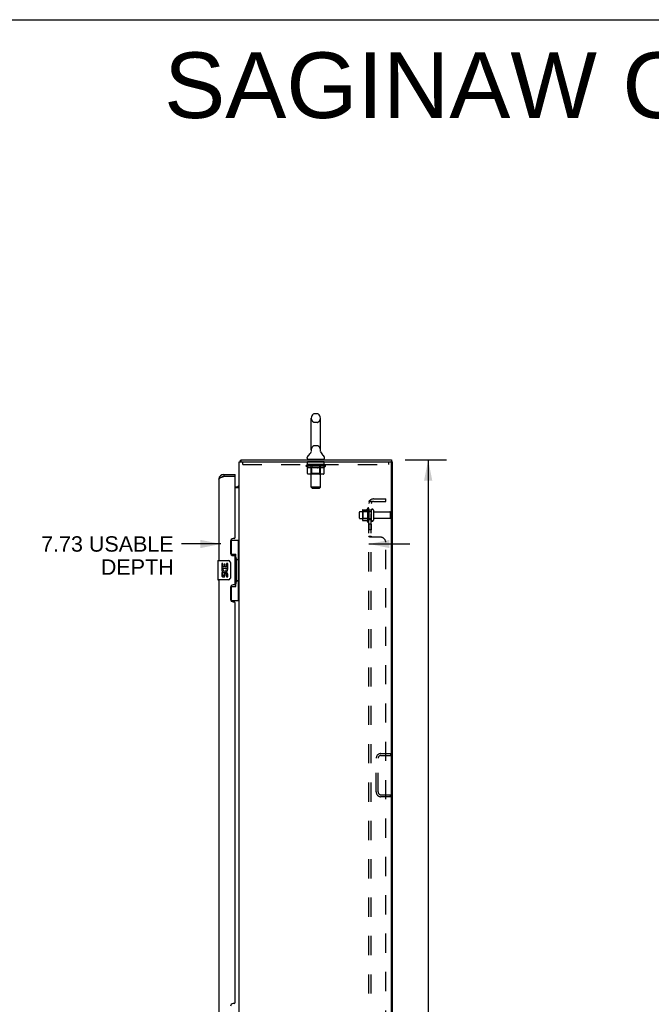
# Model space of a CAD drawing. Header units: inches. Extents: x 0 to 182, y 0 to 118.
# Tile 12 of 14: x 86 to 119, y 66 to 118. Entities that reach past the tile are written whole.
import ezdxf

# ---------------------------------------------------------------- set-up
doc = ezdxf.new("R2010")
doc.units = ezdxf.units.IN
doc.header["$LTSCALE"] = 10.005535
doc.header["$MEASUREMENT"] = 0
doc.linetypes.add('HIDDEN', pattern=[0.2, 0.1, -0.1])
doc.layers.get('0').update_dxf_attribs({"linetype": 'CONTINUOUS'})
for name, color, linetype in [('02___PRT_ALL_AXES', 7, 'CONTINUOUS'), ('DEFAULT_2', 8, 'HIDDEN'), ('DIMENSIONS', 7, 'CONTINUOUS')]:
    doc.layers.add(name, color=color, linetype=linetype)
doc.styles.get("Standard").update_dxf_attribs({"font": 'arial.ttf'})
doc.dimstyles.new('DIMSTYLE_1', dxfattribs={"dimtxt": 0.802583, "dimasz": 1.070111, "dimexe": 0.09, "dimexo": 0.07, "dimgap": 0.0375, "dimtad": 0, "dimtih": 1, "dimtoh": 1, "dimzin": 4, "dimdsep": 46, "dimtxsty": 'Standard', "dimblk": '_FILLED', "dimblk1": '_FILLED', "dimblk2": '_FILLED', "dimcen": 0.09, "dimazin": 1, "dimtfac": 1, "dimtdec": 3, "dimtofl": 0, "dimtmove": 0, "dimatfit": 3, "dimldrblk": '_FILLED', "dimfxl": 1, "dimtolj": 1, "dimtzin": 4, "dimarcsym": 0})

# ---------------------------------------------------------------- blocks, each defined once
blk = doc.blocks.new('_FILLED')
at = {"color": 0, "linetype": 'ByBlock'}
blk.add_solid([(0, 0), (-1, 0.2), (-1, -0.2)], dxfattribs=at)
blk = doc.blocks.new('*D17')
at = {"layer": 'DIMENSIONS', "color": 2, "linetype": 'Continuous'}
for p, q in [((106.262, 94.748), (108.422, 94.748)), ((107.459, 94.748), (107.459, 65.55)), ((107.459, 34.748), (107.459, 63.945)), ((106.262, 34.748), (108.422, 34.748))]:
    blk.add_line(p, q, dxfattribs=at)
at = {"layer": 'DIMENSIONS', "color": 2, "linetype": 'Continuous', "xscale": 1.0701107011, "yscale": 1.0701107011, "zscale": 1.0701107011}
for p, rotation in [((107.459, 94.748), 90), ((107.459, 34.748), 270)]:
    blk.add_blockref('_FILLED', p, dxfattribs=dict(at, rotation=rotation))
at = {"layer": 'DIMENSIONS', "color": 2, "linetype": 'Continuous', "insert": (107.459, 65.149), "char_height": 0.8026, "width": 2.80457, "attachment_point": 2, "line_spacing_factor": 0.9}
blk.add_mtext('60.00', dxfattribs=at)
blk = doc.blocks.new('*D20')
at = {"layer": 'DIMENSIONS', "color": 2, "linetype": 'Continuous'}
for p, q in [((96.641, 90.368), (94.574, 90.368)), ((104.366, 90.368), (106.506, 90.368))]:
    blk.add_line(p, q, dxfattribs=at)
at = {"layer": 'DIMENSIONS', "color": 2, "linetype": 'Continuous', "xscale": 1.0701107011, "yscale": 1.0701107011, "zscale": 1.0701107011}
blk.add_blockref('_FILLED', (96.641, 90.368), dxfattribs=at)
at = {"layer": 'DIMENSIONS', "color": 2, "linetype": 'Continuous', "xscale": 1.0701107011, "yscale": 1.0701107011, "zscale": 1.0701107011, "rotation": 180}
blk.add_blockref('_FILLED', (104.366, 90.368), dxfattribs=at)
at = {"layer": 'DIMENSIONS', "color": 2, "linetype": 'Continuous', "insert": (94.173, 90.77), "char_height": 0.80258, "width": 6.90699, "attachment_point": 3, "line_spacing_factor": 0.9}
blk.add_mtext('7.73 USABLE\\PDEPTH', dxfattribs=at)

msp = doc.modelspace()

# ---------------------------------------------------------------- linework, layer by layer
at = {"color": 7, "linetype": 'Continuous'}
for p, q in [((0, 117.712), (181.919, 117.712)), ((101.659, 97.156), (101.531, 97.156)), ((101.354, 95.27), (101.354, 96.933)), ((101.837, 95.27), (101.837, 96.933)), ((101.356, 95.234), (101.357, 95.23)), ((101.357, 95.2), (101.356, 95.196)), ((101.357, 95.23), (101.357, 95.226)), ((101.357, 95.226), (101.358, 95.222)), ((101.358, 95.209), (101.357, 95.204)), ((101.357, 95.205), (101.357, 95.2)), ((101.358, 95.222), (101.358, 95.217)), ((101.358, 95.217), (101.358, 95.213)), ((101.358, 95.213), (101.358, 95.209)), ((101.832, 95.217), (101.833, 95.222)), ((101.832, 95.213), (101.832, 95.217)), ((101.833, 95.209), (101.832, 95.213)), ((101.833, 95.226), (101.833, 95.23)), ((101.833, 95.205), (101.833, 95.209)), ((101.833, 95.2), (101.833, 95.205)), ((101.834, 95.196), (101.833, 95.2)), ((97.646, 94.651), (97.655, 94.644)), ((97.672, 94.748), (97.672, 94.644)), ((97.672, 94.748), (105.543, 94.748)), ((101.143, 94.838), (101.143, 94.876)), ((101.158, 94.778), (101.158, 94.748)), ((102.033, 94.778), (101.158, 94.778)), ((102.033, 94.778), (102.033, 94.748)), ((102.047, 94.838), (102.047, 94.876)), ((105.543, 94.748), (105.543, 94.644)), ((105.543, 94.644), (105.595, 94.644)), ((96.784, 93.998), (96.784, 93.894)), ((97.391, 93.894), (97.391, 93.998)), ((97.391, 93.894), (97.371, 93.894)), ((97.391, 93.352), (97.453, 93.352)), ((97.155, 90.573), (97.595, 90.573)), ((97.191, 89.793), (97.191, 90.573)), ((97.556, 89.548), (97.556, 90.573)), ((96.477, 89.483), (96.477, 88.513)), ((96.492, 89.498), (97.032, 89.498)), ((97.132, 89.398), (97.132, 88.598)), ((97.191, 89.838), (97.418, 89.838)), ((97.418, 88.158), (97.418, 89.838)), ((97.455, 89.598), (97.455, 89.578)), ((97.455, 89.548), (97.455, 88.448)), ((97.578, 89.548), (97.455, 89.548)), ((97.578, 88.448), (97.578, 89.548)), ((97.032, 88.498), (96.492, 88.498)), ((97.578, 88.448), (97.455, 88.448)), ((97.455, 88.417), (97.455, 88.397)), ((97.556, 87.423), (97.556, 88.448)), ((97.191, 87.423), (97.191, 88.203)), ((97.191, 88.158), (97.418, 88.158)), ((97.155, 87.423), (97.595, 87.423))]:
    msp.add_line(p, q, dxfattribs=at)
at = {"color": 3, "linetype": 'Continuous'}
for p, q in [((97.595, 34.852), (97.595, 94.644)), ((97.595, 94.644), (105.543, 94.644)), ((105.543, 34.914), (105.543, 94.581)), ((105.595, 34.852), (105.595, 94.644)), ((96.784, 93.998), (97.391, 93.998)), ((96.537, 93.751), (96.537, 89.498)), ((97.371, 93.894), (96.784, 93.894)), ((97.391, 90.705), (97.391, 93.874)), ((97.595, 93.3), (97.391, 93.3)), ((97.141, 90.515), (97.141, 89.895)), ((97.331, 90.645), (97.271, 90.645)), ((97.271, 89.765), (97.331, 89.765)), ((97.391, 88.29), (97.391, 89.705)), ((96.537, 88.498), (96.537, 65.248)), ((97.141, 88.1), (97.141, 87.48)), ((97.331, 88.23), (97.271, 88.23)), ((97.271, 87.35), (97.331, 87.35)), ((97.391, 66.455), (97.391, 87.29)), ((97.331, 66.395), (97.271, 66.395))]:
    msp.add_line(p, q, dxfattribs=at)
at = {"color": 7, "linetype": 'Continuous'}
for points in [[(101.833, 95.222), (101.833, 95.226), (101.833, 95.23), (101.834, 95.234)], [(97.646, 94.651), (97.651, 94.66), (97.654, 94.67), (97.656, 94.681), (97.658, 94.692)], [(97.658, 94.692), (97.659, 94.703), (97.66, 94.713), (97.661, 94.721), (97.662, 94.729), (97.663, 94.737), (97.665, 94.743), (97.668, 94.746)], [(97.566, 93.408), (97.566, 93.407), (97.568, 93.404), (97.571, 93.402), (97.575, 93.399), (97.579, 93.395), (97.583, 93.391), (97.588, 93.387), (97.591, 93.383), (97.594, 93.378)], [(97.582, 93.396), (97.581, 93.397), (97.579, 93.398), (97.579, 93.398), (97.58, 93.397), (97.582, 93.395)], [(97.125, 89.434), (97.127, 89.428), (97.129, 89.422), (97.13, 89.416), (97.131, 89.41), (97.132, 89.404), (97.132, 89.398)], [(97.382, 89.737), (97.384, 89.74), (97.39, 89.749), (97.394, 89.756), (97.399, 89.764), (97.403, 89.771), (97.406, 89.777), (97.409, 89.783), (97.411, 89.789), (97.413, 89.794), (97.415, 89.799), (97.416, 89.803), (97.417, 89.807), (97.418, 89.811), (97.418, 89.814)], [(97.132, 88.598), (97.132, 88.591), (97.131, 88.585), (97.13, 88.579), (97.129, 88.573), (97.127, 88.567), (97.125, 88.562)], [(97.418, 88.181), (97.418, 88.185), (97.417, 88.188), (97.416, 88.192), (97.415, 88.197), (97.413, 88.202), (97.411, 88.207), (97.409, 88.212), (97.406, 88.218), (97.403, 88.225), (97.399, 88.232), (97.394, 88.239), (97.39, 88.247), (97.384, 88.255), (97.382, 88.259)]]:
    msp.add_lwpolyline(points, dxfattribs=at)
at = {"color": 3, "linetype": 'Continuous'}
for points in [[(96.537, 93.751), (96.537, 93.757), (96.539, 93.762), (96.541, 93.768), (96.544, 93.773), (96.548, 93.779), (96.553, 93.784), (96.559, 93.79), (96.565, 93.795), (96.573, 93.801), (96.581, 93.806), (96.589, 93.811), (96.599, 93.817), (96.609, 93.822), (96.62, 93.828), (96.631, 93.833), (96.644, 93.839), (96.656, 93.844), (96.669, 93.85), (96.682, 93.855)], [(96.682, 93.855), (96.696, 93.861), (96.71, 93.866), (96.725, 93.872), (96.739, 93.877), (96.754, 93.883), (96.769, 93.888), (96.784, 93.894)]]:
    msp.add_lwpolyline(points, dxfattribs=at)
at = {"color": 7, "linetype": 'Continuous'}
for centre, radius, start, end in [((101.595, 96.933), 0.241, 123.1848, 180), ((101.531, 97.031), 0.125, 90, 123.1848), ((101.659, 97.031), 0.125, 56.8152, 90), ((101.595, 96.933), 0.241, 0, 56.8152), ((100.894, 95.376), 0.5, 306.7414, 337.1842), ((101.595, 95.27), 0.241, 180, 188.65), ((101.595, 95.27), 0.241, 351.35, 360), ((102.296, 95.376), 0.5, 202.8158, 233.2586), ((97.842, 94.501), 0.246, 133.8383, 144.643), ((101.268, 94.876), 0.125, 126.7416, 180), ((101.203, 94.838), 0.06, 180, 270), ((101.987, 94.838), 0.06, 270, 360), ((101.922, 94.876), 0.125, 0, 53.2584), ((96.784, 93.751), 0.142, 90, 131.3831), ((96.701, 93.608), 0.26, 87.3769, 90), ((97.453, 93.494), 0.142, 270, 322.7586), ((96.492, 89.483), 0.015, 90, 180), ((97.032, 89.398), 0.1, 21.205, 90), ((96.492, 88.513), 0.015, 180, 270), ((97.032, 88.598), 0.1, 270, 338.7946)]:
    msp.add_arc(centre, radius, start, end, dxfattribs=at)
at = {"color": 3, "linetype": 'Continuous'}
for centre, radius, start, end in [((105.481, 94.581), 0.0625, 0, 90), ((96.784, 93.751), 0.246, 90, 180), ((97.371, 93.874), 0.02, 0, 90), ((97.271, 90.515), 0.13, 90, 180), ((97.331, 90.705), 0.06, 270, 360), ((97.271, 89.895), 0.13, 180, 270), ((97.331, 89.705), 0.06, 0, 90), ((97.271, 88.1), 0.13, 90, 180), ((97.331, 88.29), 0.06, 270, 360), ((97.271, 87.48), 0.13, 180, 270), ((97.331, 87.29), 0.06, 0, 90), ((97.271, 66.265), 0.13, 90, 180), ((97.331, 66.455), 0.06, 270, 360)]:
    msp.add_arc(centre, radius, start, end, dxfattribs=at)
at = {"color": 7, "linetype": 'Continuous'}
for centre, start_param, end_param in [((97.351, 89.588), -1.51401, -0.699287), ((97.351, 89.588), -2.442306, -1.627583), ((97.351, 88.407), -1.51401, -0.699287), ((97.351, 88.407), -2.442306, -1.627583)]:
    msp.add_ellipse(centre, major_axis=(0, 0.18), ratio=0.579493, start_param=start_param, end_param=end_param, dxfattribs=at)
at = {"layer": '02___PRT_ALL_AXES', "color": 8, "linetype": 'HIDDEN'}
for p, q in [((101.158, 94.519), (101.158, 94.644)), ((102.033, 94.644), (101.158, 94.644)), ((102.033, 94.519), (101.158, 94.519)), ((102.033, 94.519), (102.033, 94.644)), ((103.896, 92.056), (104.491, 92.056)), ((104.296, 92.229), (104.296, 91.517)), ((104.366, 92.123), (104.366, 92.207)), ((104.366, 92.123), (104.366, 91.623)), ((104.491, 92.123), (104.366, 92.123)), ((104.491, 92.123), (104.491, 91.623)), ((104.66, 92.039), (105.461, 92.039)), ((103.896, 91.69), (104.491, 91.69)), ((104.366, 91.539), (104.366, 91.623)), ((104.491, 91.623), (104.366, 91.623)), ((104.66, 91.707), (105.461, 91.707)), ((104.366, 91.394), (104.366, 91.113)), ((104.491, 91.394), (104.366, 91.394)), ((104.491, 91.113), (104.366, 91.113)), ((104.491, 91.394), (104.491, 91.113))]:
    msp.add_line(p, q, dxfattribs=at)
at = {"layer": '02___PRT_ALL_AXES', "color": 7, "linetype": 'Continuous'}
for p, q in [((96.68, 89.343), (96.68, 89.113)), ((96.743, 89.343), (96.68, 89.343)), ((96.68, 89.113), (96.942, 89.113)), ((96.68, 88.883), (96.68, 88.746)), ((96.743, 88.883), (96.68, 88.883)), ((96.751, 89.077), (96.693, 89.102)), ((96.743, 89.176), (96.743, 89.343)), ((96.806, 89.176), (96.743, 89.176)), ((96.743, 88.746), (96.743, 88.883)), ((96.806, 89.312), (96.806, 89.176)), ((96.866, 89.312), (96.806, 89.312)), ((96.866, 89.176), (96.866, 89.312)), ((96.931, 89.176), (96.866, 89.176)), ((96.942, 89.113), (96.914, 89.094)), ((96.931, 89.343), (96.931, 89.176)), ((96.994, 89.343), (96.931, 89.343)), ((96.976, 89.113), (96.994, 89.113)), ((96.994, 89.113), (96.994, 89.343)), ((96.806, 88.788), (96.806, 88.746)), ((96.866, 88.726), (96.866, 88.795)), ((96.931, 88.788), (96.931, 88.652)), ((96.931, 88.652), (96.994, 88.652)), ((96.994, 88.652), (96.994, 88.788))]:
    msp.add_line(p, q, dxfattribs=at)
at = {"layer": '02___PRT_ALL_AXES', "color": 8, "linetype": 'HIDDEN'}
for centre, radius, start, end in [((104.896, 91.873), 0.698, 149.3369, 156.0321), ((104.328, 92.207), 0.0384, 0, 145.5503), ((104.896, 91.873), 0.698, 203.9679, 210.6631), ((104.328, 91.539), 0.0384, 214.4497, 360)]:
    msp.add_arc(centre, radius, start, end, dxfattribs=at)
at = {"layer": '02___PRT_ALL_AXES', "color": 7, "linetype": 'Continuous'}
for centre, radius, start, end in [((96.837, 89.04), 0.157, 156.5966, 341.8791), ((96.837, 89.04), 0.0943, 156.5966, 35.1122), ((96.9, 88.788), 0.0943, 0, 180), ((96.837, 89.04), 0.157, 25.737, 27.8532), ((96.84, 89.04), 0.154, 341.4199, 26.1963), ((96.774, 88.746), 0.0943, 180, 248.6704), ((96.774, 88.746), 0.0943, 248.6999, 347.4338), ((96.774, 88.746), 0.0314, 180, 0.0485), ((96.901, 88.783), 0.0362, 83.4285, 161.7628), ((96.9, 88.788), 0.0314, 0, 81.2295)]:
    msp.add_arc(centre, radius, start, end, dxfattribs=at)
at = {"layer": 'DEFAULT_2', "color": 8, "linetype": 'HIDDEN'}
for p, q in [((101.659, 96.711), (101.531, 96.711)), ((101.659, 95.493), (101.531, 95.493)), ((97.783, 94.519), (97.783, 94.644)), ((97.783, 94.519), (105.408, 94.519)), ((101.345, 94.778), (101.345, 94.748)), ((101.346, 93.338), (101.346, 94.748)), ((101.844, 93.338), (101.844, 94.748)), ((101.845, 94.778), (101.845, 94.748)), ((105.408, 94.519), (105.408, 94.644)), ((101.089, 94.42), (101.089, 94.452)), ((101.089, 94.452), (101.334, 94.452)), ((101.166, 94.366), (101.089, 94.42)), ((102.101, 94.42), (101.089, 94.42)), ((101.09, 94.452), (101.09, 94.456)), ((101.186, 94.455), (101.09, 94.456)), ((101.097, 94.452), (101.097, 94.458)), ((101.103, 94.45), (101.103, 94.452)), ((101.103, 94.45), (102.087, 94.45)), ((101.111, 94.45), (101.111, 94.452)), ((101.111, 94.45), (101.111, 94.452)), ((101.119, 94.452), (101.119, 94.458)), ((101.132, 94.45), (101.132, 94.452)), ((101.134, 94.45), (101.134, 94.452)), ((101.157, 94.452), (101.157, 94.458)), ((101.166, 94.041), (101.166, 94.366)), ((101.166, 94.366), (101.178, 94.358)), ((101.168, 94.45), (101.168, 94.452)), ((101.17, 94.45), (101.17, 94.452)), ((101.19, 94.351), (101.178, 94.358)), ((101.186, 94.452), (101.186, 94.455)), ((101.202, 94.345), (101.19, 94.351)), ((101.988, 94.011), (101.2, 94.011)), ((101.213, 94.339), (101.201, 94.345)), ((101.207, 94.452), (101.207, 94.458)), ((101.208, 94.45), (101.208, 94.452)), ((101.209, 94.45), (101.209, 94.452)), ((101.211, 94.45), (101.211, 94.452)), ((101.225, 94.335), (101.213, 94.339)), ((101.217, 94.45), (101.217, 94.452)), ((101.217, 94.45), (101.217, 94.452)), ((101.22, 94.45), (101.22, 94.452)), ((101.222, 94.45), (101.222, 94.453)), ((101.236, 94.331), (101.224, 94.335)), ((101.226, 94.45), (101.226, 94.452)), ((101.311, 94.331), (101.236, 94.331)), ((101.237, 94.45), (101.237, 94.452)), ((101.252, 94.45), (101.252, 94.454)), ((101.252, 94.45), (101.252, 94.452)), ((101.268, 94.45), (101.268, 94.452)), ((101.268, 94.45), (101.268, 94.452)), ((101.27, 94.452), (101.27, 94.458)), ((101.277, 94.45), (101.277, 94.452)), ((101.281, 94.45), (101.281, 94.452)), ((101.288, 94.45), (101.288, 94.452)), ((101.297, 94.45), (101.297, 94.455)), ((101.309, 94.45), (101.309, 94.452)), ((101.311, 94.331), (101.322, 94.335)), ((101.312, 94.45), (101.312, 94.452)), ((101.345, 94.043), (101.313, 94.011)), ((101.334, 94.339), (101.322, 94.335)), ((101.334, 94.45), (101.334, 94.452)), ((101.345, 94.345), (101.334, 94.339)), ((101.387, 94.452), (101.338, 94.452)), ((101.342, 94.452), (101.342, 94.458)), ((101.345, 94.043), (101.345, 94.418)), ((101.357, 94.351), (101.345, 94.345)), ((101.845, 94.043), (101.345, 94.043)), ((101.347, 94.45), (101.347, 94.452)), ((101.351, 94.45), (101.351, 94.452)), ((101.356, 94.45), (101.356, 94.456)), ((101.368, 94.358), (101.357, 94.351)), ((101.359, 94.45), (101.359, 94.452)), ((101.368, 94.45), (101.368, 94.452)), ((101.38, 94.366), (101.368, 94.358)), ((101.38, 94.041), (101.38, 94.366)), ((101.38, 94.366), (101.404, 94.358)), ((101.387, 94.45), (101.387, 94.452)), ((101.447, 94.452), (101.4, 94.452)), ((101.427, 94.351), (101.403, 94.358)), ((101.416, 94.45), (101.416, 94.452)), ((101.422, 94.452), (101.422, 94.458)), ((101.425, 94.45), (101.425, 94.452)), ((101.449, 94.345), (101.426, 94.351)), ((101.427, 94.45), (101.427, 94.457)), ((101.429, 94.45), (101.429, 94.452)), ((101.435, 94.45), (101.435, 94.452)), ((101.447, 94.45), (101.447, 94.452)), ((101.471, 94.339), (101.449, 94.345)), ((101.511, 94.452), (101.468, 94.452)), ((101.494, 94.335), (101.471, 94.339)), ((101.478, 94.45), (101.478, 94.452)), ((101.516, 94.331), (101.494, 94.335)), ((101.504, 94.452), (101.595, 94.458)), ((101.507, 94.452), (101.507, 94.458)), ((101.508, 94.458), (101.507, 94.458)), ((101.508, 94.452), (101.508, 94.458)), ((101.508, 94.45), (101.508, 94.452)), ((101.511, 94.45), (101.511, 94.453)), ((101.511, 94.45), (101.511, 94.452)), ((101.512, 94.45), (101.512, 94.452)), ((101.674, 94.331), (101.516, 94.331)), ((101.578, 94.452), (101.54, 94.452)), ((101.544, 94.45), (101.544, 94.452)), ((101.578, 94.45), (101.578, 94.452)), ((101.593, 94.452), (101.593, 94.452)), ((101.593, 94.45), (101.593, 94.452)), ((101.593, 94.45), (101.593, 94.452)), ((101.595, 94.452), (101.595, 94.458)), ((101.595, 94.458), (101.686, 94.452)), ((101.597, 94.45), (101.597, 94.452)), ((101.597, 94.45), (101.597, 94.452)), ((101.597, 94.452), (101.597, 94.452)), ((101.612, 94.45), (101.612, 94.452)), ((101.612, 94.452), (101.65, 94.452)), ((101.646, 94.45), (101.646, 94.452)), ((101.674, 94.331), (101.696, 94.335)), ((101.678, 94.45), (101.678, 94.452)), ((101.679, 94.45), (101.679, 94.453)), ((101.679, 94.45), (101.679, 94.452)), ((101.679, 94.452), (101.722, 94.452)), ((101.682, 94.452), (101.682, 94.458)), ((101.682, 94.458), (101.683, 94.458)), ((101.683, 94.452), (101.683, 94.458)), ((101.683, 94.45), (101.683, 94.452)), ((101.718, 94.339), (101.696, 94.335)), ((101.712, 94.45), (101.712, 94.452)), ((101.74, 94.345), (101.718, 94.339)), ((101.763, 94.351), (101.74, 94.344)), ((101.743, 94.45), (101.743, 94.452)), ((101.743, 94.452), (101.79, 94.452)), ((101.755, 94.45), (101.755, 94.452)), ((101.761, 94.45), (101.761, 94.452)), ((101.785, 94.357), (101.762, 94.351)), ((101.763, 94.45), (101.763, 94.457)), ((101.765, 94.45), (101.765, 94.452)), ((101.768, 94.452), (101.768, 94.458)), ((101.774, 94.45), (101.774, 94.452)), ((101.808, 94.365), (101.785, 94.357)), ((101.791, 94.011), (101.793, 94.012)), ((101.797, 94.013), (101.799, 94.015)), ((101.799, 94.015), (101.801, 94.017)), ((101.803, 94.45), (101.803, 94.452)), ((101.803, 94.452), (101.852, 94.452)), ((101.808, 94.041), (101.808, 94.365)), ((101.808, 94.365), (101.819, 94.357)), ((101.83, 94.351), (101.819, 94.358)), ((101.822, 94.45), (101.822, 94.452)), ((101.841, 94.345), (101.83, 94.351)), ((101.831, 94.45), (101.831, 94.452)), ((101.834, 94.45), (101.834, 94.456)), ((101.839, 94.45), (101.839, 94.452)), ((101.852, 94.339), (101.841, 94.345)), ((101.843, 94.45), (101.843, 94.452)), ((101.845, 94.043), (101.845, 94.418)), ((101.845, 94.043), (101.877, 94.011)), ((101.848, 94.452), (101.848, 94.458)), ((101.863, 94.335), (101.852, 94.339)), ((101.856, 94.45), (101.856, 94.452)), ((101.856, 94.452), (102.017, 94.452)), ((101.874, 94.331), (101.863, 94.335)), ((101.957, 94.331), (101.874, 94.331)), ((101.878, 94.45), (101.878, 94.452)), ((101.881, 94.45), (101.881, 94.452)), ((101.893, 94.45), (101.893, 94.455)), ((101.902, 94.45), (101.902, 94.452)), ((101.909, 94.45), (101.909, 94.452)), ((101.913, 94.45), (101.913, 94.452)), ((101.92, 94.452), (101.92, 94.458)), ((101.922, 94.45), (101.922, 94.452)), ((101.922, 94.45), (101.922, 94.452)), ((101.938, 94.45), (101.938, 94.454)), ((101.938, 94.45), (101.938, 94.452)), ((101.953, 94.45), (101.953, 94.452)), ((101.957, 94.331), (101.967, 94.335)), ((101.964, 94.45), (101.964, 94.452)), ((101.978, 94.339), (101.967, 94.335)), ((101.968, 94.45), (101.968, 94.453)), ((101.97, 94.45), (101.97, 94.452)), ((101.973, 94.45), (101.973, 94.452)), ((101.973, 94.45), (101.973, 94.452)), ((101.989, 94.345), (101.978, 94.339)), ((101.979, 94.45), (101.979, 94.452)), ((101.981, 94.45), (101.981, 94.452)), ((101.982, 94.45), (101.982, 94.452)), ((101.983, 94.452), (101.983, 94.458)), ((102, 94.351), (101.989, 94.344)), ((102.011, 94.357), (102, 94.35)), ((102.022, 94.365), (102.011, 94.357)), ((102.02, 94.45), (102.02, 94.452)), ((102.022, 94.45), (102.022, 94.452)), ((102.022, 94.365), (102.101, 94.42)), ((102.022, 94.041), (102.022, 94.365)), ((102.033, 94.452), (102.033, 94.458)), ((102.056, 94.45), (102.056, 94.452)), ((102.058, 94.45), (102.058, 94.452)), ((102.071, 94.452), (102.071, 94.458)), ((102.079, 94.45), (102.079, 94.452)), ((102.08, 94.45), (102.08, 94.452)), ((102.087, 94.45), (102.087, 94.452)), ((102.094, 94.452), (102.094, 94.458)), ((102.101, 94.42), (102.101, 94.458)), ((101.406, 93.278), (101.346, 93.338)), ((101.844, 93.338), (101.346, 93.338)), ((101.406, 93.278), (101.784, 93.278)), ((101.784, 93.278), (101.844, 93.338)), ((104.366, 36.904), (104.366, 92.591)), ((104.491, 92.591), (104.366, 92.591)), ((104.42, 92.63), (104.517, 92.551)), ((104.491, 36.904), (104.491, 92.591)), ((104.603, 92.716), (105.241, 92.716)), ((104.603, 92.591), (105.241, 92.591)), ((105.241, 92.591), (105.241, 92.716)), ((103.866, 91.72), (103.866, 92.026)), ((104.03, 92.128), (104.03, 91.617)), ((104.05, 92.056), (104.03, 92.076)), ((104.041, 92.15), (104.268, 92.15)), ((104.05, 92.056), (104.05, 91.689)), ((104.346, 92.056), (104.05, 92.056)), ((104.346, 92.056), (104.366, 92.076)), ((104.346, 92.056), (104.346, 91.689)), ((104.597, 92.137), (104.597, 91.608)), ((105.491, 91.737), (105.491, 92.009)), ((104.05, 91.689), (104.03, 91.669)), ((104.041, 91.595), (104.268, 91.595)), ((104.346, 91.689), (104.05, 91.689)), ((104.346, 91.689), (104.366, 91.669)), ((104.491, 90.752), (104.366, 90.752)), ((104.991, 90.716), (104.42, 90.716)), ((105.241, 39.029), (105.241, 90.466)), ((104.741, 77.432), (104.741, 79.189)), ((104.845, 77.432), (104.845, 79.189)), ((104.988, 79.435), (105.491, 79.435)), ((104.988, 79.331), (105.491, 79.331)), ((105.491, 79.435), (105.491, 79.331)), ((104.988, 77.289), (105.491, 77.289)), ((105.491, 77.185), (104.988, 77.185)), ((105.491, 77.185), (105.491, 77.289))]:
    msp.add_line(p, q, dxfattribs=at)
for points in [[(101.2, 94.011), (101.196, 94.012), (101.192, 94.012), (101.188, 94.013), (101.184, 94.015), (101.181, 94.017), (101.177, 94.019), (101.174, 94.022), (101.171, 94.025), (101.169, 94.029), (101.168, 94.033), (101.167, 94.037), (101.166, 94.041)], [(101.397, 94.011), (101.395, 94.012), (101.393, 94.012), (101.391, 94.013), (101.389, 94.015), (101.387, 94.017), (101.386, 94.019), (101.384, 94.022), (101.383, 94.025), (101.382, 94.029), (101.381, 94.033), (101.38, 94.037), (101.38, 94.041)], [(101.793, 94.012), (101.795, 94.012), (101.797, 94.013)], [(101.801, 94.017), (101.802, 94.019), (101.804, 94.022), (101.805, 94.025), (101.806, 94.029)], [(101.802, 94.019), (101.804, 94.022), (101.805, 94.025)], [(101.806, 94.029), (101.807, 94.033), (101.808, 94.037), (101.808, 94.041)], [(101.807, 94.033), (101.808, 94.037), (101.808, 94.041)], [(101.988, 94.011), (101.992, 94.012), (101.996, 94.012), (102, 94.013), (102.004, 94.015), (102.007, 94.017), (102.011, 94.019), (102.014, 94.022), (102.017, 94.025), (102.019, 94.029), (102.02, 94.033), (102.021, 94.037), (102.022, 94.041)], [(104.389, 92.612), (104.385, 92.61), (104.382, 92.609), (104.379, 92.607), (104.376, 92.606), (104.374, 92.604), (104.371, 92.602), (104.369, 92.6), (104.368, 92.598), (104.367, 92.596), (104.366, 92.595), (104.366, 92.593), (104.366, 92.591)], [(104.42, 92.63), (104.418, 92.628), (104.416, 92.626), (104.413, 92.624), (104.41, 92.622), (104.407, 92.62), (104.403, 92.618), (104.399, 92.616), (104.396, 92.615), (104.389, 92.612)], [(104.434, 92.591), (104.434, 92.591), (104.433, 92.591), (104.433, 92.591), (104.432, 92.591), (104.432, 92.591), (104.432, 92.592), (104.431, 92.592), (104.431, 92.592), (104.431, 92.592)], [(104.431, 92.592), (104.431, 92.592), (104.431, 92.592), (104.432, 92.591), (104.432, 92.591), (104.432, 92.591), (104.433, 92.591), (104.433, 92.591), (104.434, 92.591), (104.435, 92.591), (104.435, 92.591), (104.436, 92.591), (104.436, 92.591), (104.437, 92.591), (104.438, 92.591), (104.438, 92.59), (104.439, 92.59), (104.44, 92.59), (104.44, 92.59), (104.441, 92.59), (104.442, 92.59), (104.442, 92.59), (104.443, 92.589), (104.444, 92.589), (104.445, 92.589), (104.445, 92.589), (104.446, 92.589), (104.447, 92.588), (104.448, 92.588), (104.448, 92.588), (104.449, 92.588), (104.45, 92.588), (104.451, 92.587), (104.452, 92.587), (104.452, 92.587), (104.453, 92.587), (104.454, 92.586), (104.455, 92.586), (104.456, 92.586), (104.457, 92.586), (104.457, 92.585), (104.458, 92.585), (104.459, 92.585), (104.46, 92.584), (104.461, 92.584), (104.462, 92.584), (104.463, 92.583), (104.464, 92.583), (104.465, 92.583), (104.466, 92.582), (104.467, 92.582), (104.468, 92.582), (104.469, 92.581), (104.47, 92.581), (104.471, 92.581), (104.472, 92.58), (104.473, 92.58), (104.474, 92.579), (104.474, 92.579), (104.475, 92.579), (104.476, 92.578), (104.477, 92.578), (104.478, 92.577), (104.479, 92.577), (104.48, 92.577), (104.481, 92.576), (104.481, 92.576), (104.482, 92.575), (104.483, 92.575), (104.484, 92.575), (104.484, 92.574), (104.485, 92.574), (104.486, 92.574), (104.487, 92.573), (104.487, 92.573), (104.488, 92.572), (104.489, 92.572), (104.489, 92.572), (104.49, 92.571), (104.491, 92.571), (104.491, 92.571), (104.492, 92.57), (104.493, 92.57), (104.493, 92.57), (104.494, 92.569), (104.494, 92.569), (104.494, 92.569), (104.495, 92.569), (104.495, 92.569)], [(104.505, 92.568), (104.504, 92.57), (104.502, 92.572), (104.5, 92.574), (104.498, 92.577), (104.496, 92.579), (104.494, 92.581), (104.493, 92.584), (104.492, 92.586), (104.492, 92.588), (104.491, 92.59), (104.491, 92.591)], [(104.495, 92.569), (104.495, 92.568), (104.495, 92.568), (104.495, 92.568), (104.495, 92.569), (104.495, 92.569), (104.494, 92.569), (104.494, 92.569), (104.494, 92.569), (104.493, 92.57), (104.493, 92.57), (104.493, 92.57), (104.492, 92.571), (104.492, 92.571), (104.491, 92.571)], [(104.517, 92.551), (104.517, 92.551), (104.517, 92.552), (104.517, 92.553), (104.517, 92.554), (104.516, 92.555), (104.516, 92.556), (104.515, 92.557), (104.514, 92.559), (104.512, 92.56), (104.511, 92.562), (104.509, 92.564), (104.505, 92.568)], [(104.368, 90.746), (104.367, 90.747), (104.366, 90.749), (104.366, 90.75), (104.366, 90.752)], [(104.379, 90.737), (104.376, 90.738), (104.374, 90.74), (104.371, 90.742), (104.369, 90.744), (104.368, 90.746), (104.367, 90.747), (104.366, 90.749), (104.366, 90.75), (104.366, 90.752)], [(104.385, 90.733), (104.382, 90.735), (104.379, 90.737), (104.376, 90.738), (104.374, 90.74), (104.371, 90.742), (104.369, 90.744)], [(104.399, 90.727), (104.392, 90.73), (104.389, 90.732), (104.385, 90.733)], [(104.42, 90.716), (104.418, 90.718), (104.416, 90.72), (104.413, 90.721), (104.41, 90.723), (104.407, 90.724), (104.403, 90.726), (104.399, 90.727)], [(104.42, 90.716), (104.418, 90.718), (104.416, 90.72), (104.413, 90.721), (104.41, 90.723), (104.407, 90.724)], [(104.492, 90.747), (104.492, 90.749), (104.491, 90.75), (104.491, 90.752)], [(104.5, 90.74), (104.498, 90.742), (104.496, 90.743), (104.494, 90.745), (104.493, 90.746), (104.492, 90.747), (104.492, 90.749), (104.491, 90.75), (104.491, 90.752)], [(104.502, 90.739), (104.5, 90.74), (104.498, 90.742), (104.496, 90.743), (104.494, 90.745), (104.493, 90.746)], [(104.514, 90.729), (104.512, 90.731), (104.511, 90.732), (104.509, 90.734), (104.507, 90.735), (104.505, 90.736), (104.502, 90.739)], [(104.517, 90.716), (104.517, 90.718), (104.517, 90.72), (104.517, 90.722), (104.517, 90.723), (104.516, 90.725), (104.516, 90.726), (104.515, 90.728), (104.514, 90.729), (104.512, 90.731), (104.511, 90.732), (104.509, 90.734), (104.507, 90.735), (104.505, 90.736)], [(104.517, 90.716), (104.517, 90.718), (104.517, 90.72), (104.517, 90.722), (104.517, 90.723), (104.516, 90.725), (104.516, 90.726), (104.515, 90.728)]]:
    msp.add_lwpolyline(points, dxfattribs=at)
for centre, radius, start, end in [((101.595, 96.933), 0.241, 180, 236.8152), ((101.531, 96.836), 0.125, 236.8152, 270), ((101.659, 96.836), 0.125, 270, 303.1848), ((101.595, 96.933), 0.241, 303.1848, 360), ((101.595, 95.27), 0.241, 123.1848, 180), ((101.531, 95.368), 0.125, 90, 123.1848), ((101.659, 95.368), 0.125, 56.8152, 90), ((101.595, 95.27), 0.241, 0, 56.8152), ((101.316, 94.748), 0.03, 0, 90), ((101.874, 94.748), 0.03, 90, 180), ((101.313, 94.418), 0.0318, 0, 90), ((101.877, 94.418), 0.0318, 90, 180), ((104.603, 92.479), 0.237, 90, 180), ((104.603, 92.479), 0.112, 90, 180), ((103.896, 92.026), 0.03, 90, 180), ((104.171, 92.128), 0.141, 174.7919, 180), ((104.041, 92.14), 0.01, 90, 174.8062), ((104.249, 92.16), 0.01, 270, 336.0321), ((104.544, 92.137), 0.053, 0, 180), ((104.66, 92.101), 0.0625, 180, 270), ((105.461, 92.009), 0.03, 360, 90), ((103.896, 91.72), 0.03, 180, 270), ((104.171, 91.617), 0.141, 180, 185.2081), ((104.041, 91.605), 0.01, 185.1938, 270), ((104.249, 91.585), 0.01, 23.9679, 90), ((104.544, 91.608), 0.053, 180, 360), ((104.66, 91.644), 0.0625, 90, 180), ((105.461, 91.737), 0.03, 270, 0), ((104.991, 90.466), 0.25, 0, 90), ((104.988, 79.189), 0.246, 90, 180), ((104.988, 79.189), 0.142, 90, 180), ((104.988, 77.432), 0.246, 180, 270), ((104.988, 77.432), 0.142, 180, 270)]:
    msp.add_arc(centre, radius, start, end, dxfattribs=at)
for centre, major_axis, ratio, start_param, end_param in [((101.595, 94.458), (0.506, 0.005), 0.05963, 9.249616, 9.431313), ((101.595, 94.458), (0.506, 0), 0.060556, -3.083241, -2.96706), ((101.054, 94.448), (0.158, 0.002), 0.05963, 0.25549, 1.295341), ((101.595, 94.458), (0.506, 0.011), 0.05688, 2.791345, 2.965878), ((101.108, 94.448), (0.158, -0.002), 0.05963, 0.605815, 1.645666), ((101.595, 94.458), (0.506, -0.005), 0.05963, -2.96643, -2.791898), ((101.054, 94.443), (0.158, 0.003), 0.05688, 1.20151, 1.294789), ((101.108, 94.443), (0.158, 0), 0.060556, 1.551758, 1.645036), ((101.109, 94.445), (0.131, 0.001), 0.05963, 1.065228, 1.614276), ((101.073, 94.443), (0.158, 0.002), 0.05963, 1.170259, 1.376596), ((101.14, 94.445), (0.131, 0), 0.060556, 1.240391, 1.789438), ((101.093, 94.445), (0.131, 0.003), 0.05688, 0.890143, 1.43919), ((101.051, 94.448), (0.158, 0.003), 0.05688, 0.080405, 1.120256), ((101.595, 94.458), (0.506, 0.015), 0.052395, 2.616403, 2.790936), ((101.158, 94.448), (0.158, -0.003), 0.05688, 0.7809, 1.820751), ((101.595, 94.458), (0.506, -0.011), 0.05688, -2.791345, -2.616812), ((101.051, 94.443), (0.158, 0.005), 0.052395, 1.026568, 1.119847), ((101.158, 94.443), (0.158, -0.002), 0.05963, 1.72692, 1.820198), ((101.093, 94.445), (0.131, 0.004), 0.052395, 0.715201, 1.264248), ((101.184, 94.445), (0.131, -0.001), 0.05963, 1.415553, 1.9646), ((101.595, 94.458), (0.506, 0.02), 0.046319, 2.441654, 2.616187), ((101.222, 94.448), (0.158, -0.005), 0.052395, 0.955842, 1.995693), ((101.064, 94.448), (0.158, 0.005), 0.052395, -0.094537, 0.945314), ((101.595, 94.458), (0.506, -0.015), 0.052395, -2.616403, -2.44187), ((101.064, 94.443), (0.158, 0.006), 0.046319, 0.851819, 0.945098), ((101.222, 94.443), (0.158, -0.003), 0.05688, 1.902006, 1.995284), ((101.108, 94.445), (0.131, 0.005), 0.046319, 0.540452, 1.089499), ((101.241, 94.445), (0.131, -0.003), 0.05688, 1.590638, 2.139686), ((101.073, 94.448), (0.158, 0), 0.060556, 0.430652, 0.777569), ((101.595, 94.458), (0.506, 0.024), 0.038841, 2.267123, 2.441656), ((101.296, 94.448), (0.158, -0.006), 0.046319, 1.130591, 2.170442), ((101.094, 94.448), (0.158, 0.006), 0.046319, -0.269286, 0.770565), ((101.595, 94.458), (0.506, -0.02), 0.046319, -2.441654, -2.267121), ((101.094, 94.443), (0.158, 0.007), 0.038841, 0.677289, 0.770567), ((101.296, 94.443), (0.158, -0.005), 0.052395, 2.076947, 2.170226), ((101.137, 94.445), (0.131, 0.006), 0.038841, 0.365921, 0.914969), ((101.309, 94.445), (0.131, -0.004), 0.052395, 1.76558, 2.314627), ((101.595, 94.458), (0.506, 0.027), 0.030195, 2.09281, 2.267343), ((101.38, 94.448), (0.158, -0.007), 0.038841, 1.305122, 2.344973), ((101.139, 94.448), (0.158, 0.007), 0.038841, -0.443817, 0.596034), ((101.595, 94.458), (0.506, -0.024), 0.038841, -2.267123, -2.092591), ((101.139, 94.443), (0.158, 0.008), 0.030195, 0.502975, 0.596254), ((101.38, 94.443), (0.158, -0.006), 0.046319, 2.251696, 2.344975), ((101.181, 94.445), (0.131, 0.007), 0.030195, 0.191608, 0.740655), ((101.385, 94.445), (0.131, -0.005), 0.046319, 1.940329, 2.489376), ((101.198, 94.448), (0.158, 0.008), 0.030195, -0.61813, 0.421721), ((101.595, 94.458), (0.506, 0.029), 0.020645, 1.918687, 2.09322), ((101.47, 94.448), (0.158, -0.008), 0.030195, 1.479435, 2.519286), ((101.595, 94.458), (0.506, -0.027), 0.030195, -2.09281, -1.918277), ((101.198, 94.443), (0.158, 0.009), 0.020645, 0.328852, 0.422131), ((101.47, 94.443), (0.158, -0.007), 0.038841, 2.426227, 2.519505), ((101.237, 94.445), (0.131, 0.007), 0.020645, 0.017485, 0.566532), ((101.468, 94.445), (0.131, -0.006), 0.038841, 2.11486, 2.663907), ((101.268, 94.448), (0.158, 0.009), 0.020645, -0.792253, 0.247598), ((101.595, 94.458), (0.506, 0.03), 0.010478, 1.744704, 1.919237), ((101.565, 94.448), (0.158, -0.009), 0.020645, 1.653558, 2.693409), ((101.595, 94.458), (0.506, -0.029), 0.020645, -1.918687, -1.744154), ((101.268, 94.443), (0.158, 0.009), 0.010478, 0.154869, 0.248148), ((101.565, 94.443), (0.158, -0.008), 0.030195, 2.60054, 2.693819), ((101.304, 94.445), (0.131, 0.008), 0.010478, 6.126688, 6.675735), ((101.554, 94.445), (0.131, -0.007), 0.030195, 2.289173, 2.83822), ((101.349, 94.448), (0.158, 0.009), 0.010478, -0.966236, -0.000846), ((101.66, 94.448), (0.158, -0.009), 0.010478, 1.827541, 2.867392), ((101.595, 94.458), (0.506, -0.03), 0.010478, -1.744704, -1.570171), ((101.66, 94.443), (0.158, -0.009), 0.020645, 2.774664, 2.867942), ((101.642, 94.445), (0.131, -0.007), 0.020645, 2.463296, 3.012344), ((101.53, 94.448), (0.158, 0.009), 0.010478, 0.274201, 1.314052), ((101.462, 94.445), (0.131, 0.008), 0.010478, -0.000483, 0.504314), ((101.437, 94.443), (0.158, 0.009), 0.010478, 0.099668, 0.192946), ((101.595, 94.458), (0.506, 0.03), 0.010478, -1.571421, -1.396888), ((101.753, 94.443), (0.158, -0.009), 0.010478, 2.948646, 3.041925), ((101.728, 94.445), (0.131, -0.008), 0.010478, 2.637279, 3.142076), ((101.625, 94.448), (0.158, 0.009), 0.020645, 0.448184, 1.488034), ((101.548, 94.445), (0.131, 0.007), 0.020645, 0.129249, 0.678296), ((101.53, 94.443), (0.158, 0.009), 0.020645, 0.273651, 0.366929), ((101.841, 94.448), (0.158, -0.009), 0.010478, -3.140747, -2.175357), ((101.595, 94.458), (0.506, 0.029), 0.020645, -1.397439, -1.222906), ((101.595, 94.458), (0.506, -0.03), 0.010478, 1.222355, 1.396888), ((101.72, 94.448), (0.158, 0.008), 0.030195, 0.622307, 1.662158), ((101.636, 94.445), (0.131, 0.007), 0.030195, 0.303372, 0.852419), ((101.886, 94.445), (0.131, -0.008), 0.010478, 2.749043, 3.29809), ((101.922, 94.448), (0.158, -0.009), 0.020645, 2.893995, 3.933846), ((101.625, 94.443), (0.158, 0.008), 0.030195, 0.447774, 0.541052), ((101.922, 94.443), (0.158, -0.009), 0.010478, 2.893445, 2.986723), ((101.595, 94.458), (0.506, 0.027), 0.030195, -1.223315, -1.048783), ((101.595, 94.458), (0.506, -0.029), 0.020645, 1.048373, 1.222906), ((101.81, 94.448), (0.158, 0.007), 0.038841, 0.79662, 1.836471), ((101.722, 94.445), (0.131, 0.006), 0.038841, 0.477686, 1.026733), ((101.953, 94.445), (0.131, -0.007), 0.020645, 2.57506, 3.124108), ((101.993, 94.448), (0.158, -0.008), 0.030195, 2.719872, 3.759723), ((101.894, 94.448), (0.158, 0.006), 0.046319, 0.971151, 2.011002), ((101.72, 94.443), (0.158, 0.007), 0.038841, 0.622087, 0.715366), ((101.993, 94.443), (0.158, -0.009), 0.020645, 2.719462, 2.812741), ((101.595, 94.458), (0.506, 0.024), 0.038841, -1.049002, -0.874469), ((101.595, 94.458), (0.506, -0.027), 0.030195, 0.87425, 1.048783), ((101.805, 94.445), (0.131, 0.005), 0.046319, 0.652216, 1.201263), ((101.968, 94.448), (0.158, 0.005), 0.052395, 1.1459, 2.185751), ((102.009, 94.445), (0.131, -0.007), 0.030195, 2.400937, 2.949985), ((102.051, 94.448), (0.158, -0.007), 0.038841, 2.545558, 3.585409), ((101.881, 94.445), (0.131, 0.004), 0.052395, 0.826965, 1.376012), ((101.81, 94.443), (0.158, 0.006), 0.046319, 0.796618, 0.889896), ((102.051, 94.443), (0.158, -0.008), 0.030195, 2.545339, 2.638617), ((102.032, 94.448), (0.158, 0.003), 0.05688, 1.320842, 2.360692), ((101.595, 94.458), (0.506, 0.02), 0.046319, -0.874471, -0.699939), ((101.595, 94.458), (0.506, -0.024), 0.038841, 0.699936, 0.874469), ((102.096, 94.448), (0.158, -0.006), 0.046319, 2.371028, 3.410879), ((102.053, 94.445), (0.131, -0.006), 0.038841, 2.226624, 2.775671), ((102.082, 94.448), (0.158, 0.002), 0.05963, 1.495927, 2.535778), ((101.949, 94.445), (0.131, 0.003), 0.05688, 1.001907, 1.550954), ((102.126, 94.448), (0.158, -0.005), 0.052395, 2.196279, 3.23613), ((102.082, 94.445), (0.131, -0.005), 0.046319, 2.052093, 2.601141), ((101.894, 94.443), (0.158, 0.005), 0.052395, 0.971367, 1.064645), ((102.117, 94.448), (0.158, 0), 0.060556, 1.671089, 2.71094), ((102.096, 94.443), (0.158, -0.007), 0.038841, 2.371026, 2.464304), ((102.14, 94.448), (0.158, -0.003), 0.05688, 2.021337, 3.061188), ((101.595, 94.458), (0.506, 0.015), 0.052395, -0.699723, -0.52519), ((101.595, 94.458), (0.506, -0.02), 0.046319, 0.525406, 0.699939), ((102.137, 94.448), (0.158, -0.002), 0.05963, 1.846251, 2.886102), ((102.006, 94.445), (0.131, 0.001), 0.05963, 1.176993, 1.72604), ((102.097, 94.445), (0.131, -0.004), 0.052395, 1.877344, 2.426392), ((102.05, 94.445), (0.131, 0), 0.060556, 1.352155, 1.901202), ((102.097, 94.445), (0.131, -0.003), 0.05688, 1.702402, 2.25145), ((102.081, 94.445), (0.131, -0.001), 0.05963, 1.527317, 2.076364), ((101.968, 94.443), (0.158, 0.003), 0.05688, 1.146309, 1.239587), ((102.126, 94.443), (0.158, -0.006), 0.046319, 2.196495, 2.289773), ((101.595, 94.458), (0.506, 0.011), 0.05688, -0.524781, -0.350248), ((101.595, 94.458), (0.506, -0.015), 0.052395, 0.350657, 0.52519), ((102.032, 94.443), (0.158, 0.002), 0.05963, 1.321394, 1.414673), ((102.14, 94.443), (0.158, -0.005), 0.052395, 2.021746, 2.115024), ((101.595, 94.458), (0.506, 0.005), 0.05963, -0.349695, -0.175162), ((101.595, 94.458), (0.506, -0.011), 0.05688, 0.175715, 0.350248), ((102.082, 94.443), (0.158, 0), 0.060556, 1.496556, 1.589835), ((102.137, 94.443), (0.158, -0.003), 0.05688, 1.846804, 1.940083), ((102.117, 94.443), (0.158, -0.002), 0.05963, 1.671719, 1.764997), ((101.595, 94.458), (0.506, 0), 0.060556, -0.174533, 0), ((101.595, 94.458), (0.506, -0.005), 0.05963, 0.000629, 0.175162)]:
    msp.add_ellipse(centre, major_axis=major_axis, ratio=ratio, start_param=start_param, end_param=end_param, dxfattribs=at)

# ---------------------------------------------------------------- texts
at = {"layer": 'DIMENSIONS', "color": 2, "linetype": 'Continuous', "insert": (136.995, 116.007), "char_height": 3.42435, "width": 86.48722, "attachment_point": 2, "line_spacing_factor": 0.9}
msp.add_mtext('SAGINAW CONTROL & ENGINEERING\\PSCE-604808LP', dxfattribs=at)

# ---------------------------------------------------------------- dimensions: what is measured, and where the dimension line sits
at = {"layer": 'DIMENSIONS', "color": 2, "linetype": 'Continuous'}
dim = msp.add_linear_dim(base=(107.459, 34.748), p1=(106.192, 94.748), p2=(106.192, 34.748), angle=270, dimstyle='DIMSTYLE_1', dxfattribs=at)
dim.commit()
dim.dimension.update_dxf_attribs({"geometry": '*D17', "text_midpoint": (107.453, 64.743), "dimtype": 160})
dim = msp.add_linear_dim(base=(96.64101658, 90.368264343), p1=(104.36601658, 90.716437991), p2=(96.64101658, 93.893687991), angle=180, text='<> USABLE\\PDEPTH', dimstyle='DIMSTYLE_1', dxfattribs=at)
dim.commit()
dim.dimension.update_dxf_attribs({"geometry": '*D20', "text_midpoint": (90.719047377, 89.766327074), "dimtype": 160})

doc.saveas('drawing.dxf')
